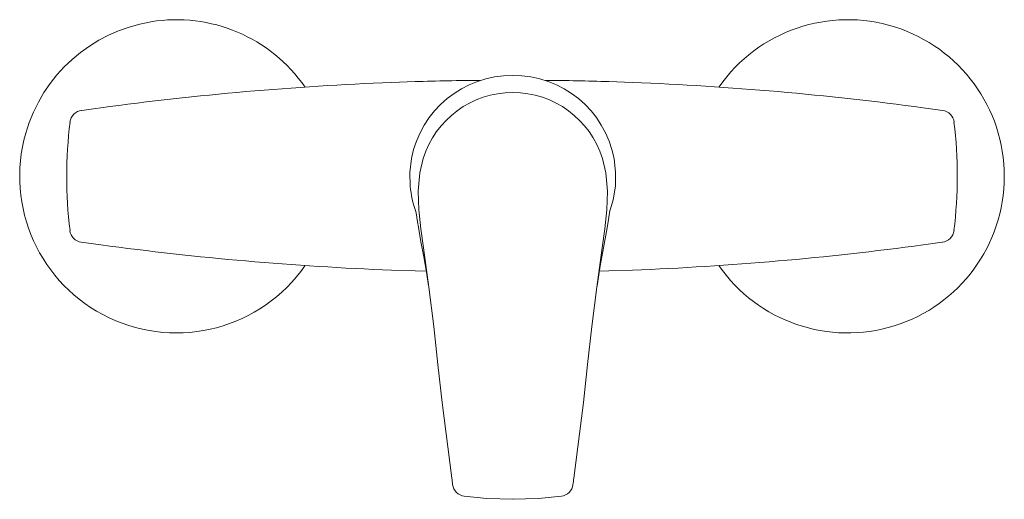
# Model space of a CAD drawing. Header units: millimetres. Extents: x 4037.873 to 4038.093, y 1734.112 to 1734.219.
import ezdxf

# ---------------------------------------------------------------- set-up
doc = ezdxf.new("R2010")
doc.units = ezdxf.units.MM
doc.layers.add('SANINDUSA', color=3, linetype='Continuous')

msp = doc.modelspace()

# ---------------------------------------------------------------- linework, layer by layer
at = {"layer": 'SANINDUSA', "linetype": 'Continuous', "lineweight": 15}
for p, q in [((4037.956017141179, 1734.205341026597), (4037.961302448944, 1734.20552819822)), ((4038.004602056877, 1734.20552819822), (4038.009887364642, 1734.205341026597)), ((4037.961302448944, 1734.163211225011), (4037.956017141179, 1734.163398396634)), ((4037.963786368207, 1734.163139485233), (4037.961302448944, 1734.163211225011)), ((4038.004602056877, 1734.163211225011), (4038.002487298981, 1734.163150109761)), ((4038.009887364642, 1734.163398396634), (4038.004602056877, 1734.163211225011))]:
    msp.add_line(p, q, dxfattribs=at)
at = {"layer": 'SANINDUSA', "linetype": 'Continuous', "lineweight": 15, "flags": 128}
for points in [[(4037.886828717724, 1734.199105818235), (4037.886770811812, 1734.199097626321), (4037.887333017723, 1734.199176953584), (4037.888437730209, 1734.199331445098), (4037.88997521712, 1734.199543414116), (4037.891082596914, 1734.199693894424)], [(4037.96021932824, 1734.182189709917), (4037.960156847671, 1734.185245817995), (4037.960509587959, 1734.188337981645)], [(4037.963118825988, 1734.18833797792), (4037.962322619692, 1734.185170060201), (4037.961955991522, 1734.181042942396), (4037.962119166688, 1734.176862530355), (4037.962592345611, 1734.172644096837), (4037.963155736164, 1734.168402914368), (4037.964332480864, 1734.159607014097), (4037.965468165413, 1734.150773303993), (4037.96641067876, 1734.14231373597), (4037.96736683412, 1734.133838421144), (4037.969501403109, 1734.116900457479)], [(4038.003145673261, 1734.18833797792), (4038.003941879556, 1734.185170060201), (4038.004308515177, 1734.181042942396), (4038.004145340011, 1734.176862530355), (4038.003672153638, 1734.172644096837), (4038.00310876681, 1734.168402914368), (4038.001932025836, 1734.159607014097), (4038.000796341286, 1734.150773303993), (4037.999853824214, 1734.14231373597), (4037.998897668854, 1734.133838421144), (4037.99676309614, 1734.116900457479)], [(4038.006045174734, 1734.182189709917), (4038.006107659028, 1734.185245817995), (4038.00575491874, 1734.188337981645)], [(4038.004761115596, 1734.176366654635), (4038.005561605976, 1734.179101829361), (4038.00604513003, 1734.182189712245)], [(4037.961491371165, 1734.176474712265), (4037.961527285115, 1734.176151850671), (4037.961576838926, 1734.175797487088), (4037.96174961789, 1734.174674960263), (4037.962110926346, 1734.172526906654), (4037.962618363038, 1734.169718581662), (4037.96323139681, 1734.166363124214), (4037.96381284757, 1734.162985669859), (4037.964296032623, 1734.159879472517)], [(4038.001927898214, 1734.159574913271), (4038.002031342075, 1734.160314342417), (4038.002677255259, 1734.16433150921), (4038.003405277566, 1734.168410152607), (4038.004063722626, 1734.17201806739), (4038.004514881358, 1734.174674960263), (4038.004687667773, 1734.175797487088), (4038.004737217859, 1734.176151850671), (4038.004761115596, 1734.176366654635)], [(4038.079079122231, 1734.169634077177), (4038.079133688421, 1734.169641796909), (4038.078571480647, 1734.169562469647), (4038.077466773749, 1734.169407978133), (4038.075929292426, 1734.169196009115), (4038.074827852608, 1734.16904633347)], [(4037.972287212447, 1734.112890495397), (4037.977361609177, 1734.1123817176), (4037.983201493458, 1734.112189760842)], [(4037.983063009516, 1734.112189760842), (4037.988902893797, 1734.1123817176), (4037.993977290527, 1734.112890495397)]]:
    msp.add_lwpolyline(points, dxfattribs=at)
at = {"layer": 'SANINDUSA', "linetype": 'Continuous', "lineweight": 15}
for centre, radius, start, end in [((4037.907952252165, 1734.184369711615), 0.03500000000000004, 34.73602096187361, 163.9953446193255), ((4038.057952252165, 1734.184369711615), 0.03500000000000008, 214.6854539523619, 145.16968575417), ((4037.982952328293, 1733.519467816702), 0.686401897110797, 92.24892865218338, 97.69169139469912), ((4037.98295336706, 1734.184089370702), 0.02284240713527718, 89.55128892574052, 169.2807630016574), ((4037.979355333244, 1733.656784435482), 0.5490406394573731, 90.35627100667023, 91.88426953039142), ((4037.983311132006, 1734.184089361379), 0.02284241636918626, 10.71925642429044, 90.44868238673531), ((4037.986016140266, 1733.625110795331), 0.5807149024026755, 88.16592193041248, 89.57307496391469), ((4037.982952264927, 1733.519469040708), 0.6864006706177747, 82.3078008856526, 87.75107463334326), ((4037.98306596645, 1734.182220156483), 0.02086397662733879, 89.8179602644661, 162.9481371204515), ((4037.983198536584, 1734.182220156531), 0.0208639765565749, 17.05186280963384, 90.18201943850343), ((4037.887194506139, 1734.196086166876), 0.003041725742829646, 96.90692745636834, 172.576118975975), ((4037.982943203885, 1733.519402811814), 0.6864675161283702, 81.9404613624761, 82.30779147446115), ((4038.078767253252, 1734.196119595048), 0.002999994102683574, 6.735510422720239, 81.9313135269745), ((4037.981657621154, 1734.184371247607), 0.09820422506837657, 172.914955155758, 187.0774988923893), ((4037.984246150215, 1734.184368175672), 0.09820495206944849, 352.9150078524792, 7.077446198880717), ((4037.907952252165, 1734.184369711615), 0.03500000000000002, 163.9953446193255, 325.1992359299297), ((4037.98169768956, 1734.183971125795), 0.02155206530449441, 184.7412652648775, 200.3545282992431), ((4037.887137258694, 1734.17261982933), 0.002999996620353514, 186.7355267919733, 261.9311303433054), ((4038.078715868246, 1734.172647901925), 0.003035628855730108, 276.8726828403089, 352.3133181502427), ((4037.983008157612, 1734.849673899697), 0.6868080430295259, 261.9405356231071, 262.3081849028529), ((4037.982952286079, 1734.849271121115), 0.6864014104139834, 262.3083066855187, 267.7510732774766), ((4037.982952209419, 1734.849271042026), 0.6864013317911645, 272.2489278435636, 277.6921958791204), ((4037.457619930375, 1734.049845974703), 0.5162547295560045, 7.302863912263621, 7.463029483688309), ((4037.972661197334, 1734.115845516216), 0.002998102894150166, 187.2092236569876, 262.8853146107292), ((4037.993641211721, 1734.115839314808), 0.002959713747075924, 276.5148366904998, 352.8052758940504), ((4038.503073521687, 1734.050570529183), 0.5106367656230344, 172.5363885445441, 172.6983886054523)]:
    msp.add_arc(centre, radius, start, end, dxfattribs=at)

doc.saveas('drawing.dxf')
